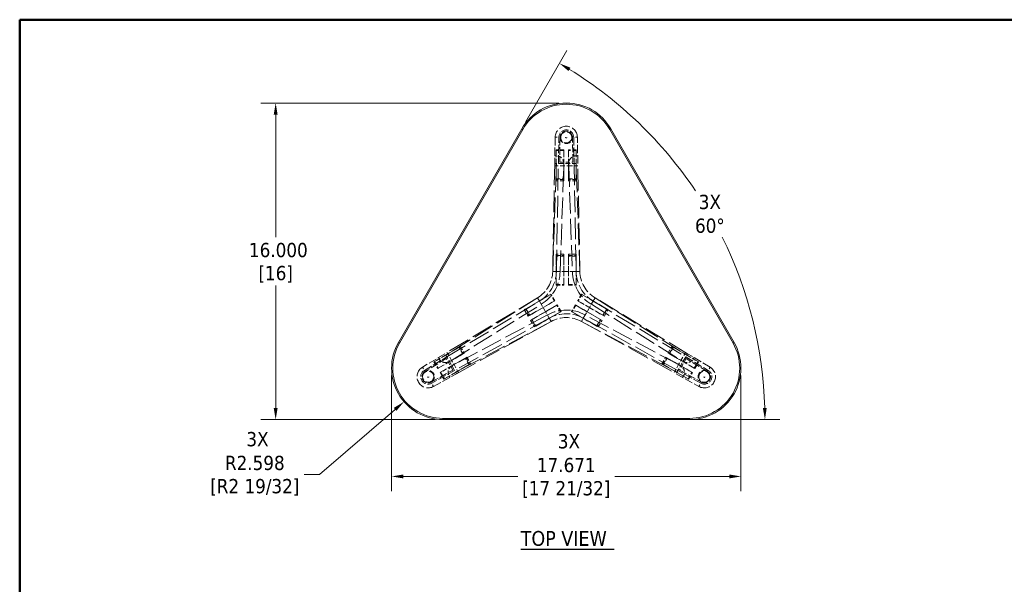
# Model space of a CAD drawing. Header units: inches. Extents: x 1.2 to 100.8, y 2.1 to 64.8.
# Tile 6 of 7: x 1.2 to 51, y 36.3 to 64.8. Entities that reach past the tile are written whole.
import ezdxf

# ---------------------------------------------------------------- set-up
doc = ezdxf.new("R2010")
doc.units = ezdxf.units.IN
doc.header["$LTSCALE"] = 6
doc.header["$MEASUREMENT"] = 0
doc.linetypes.add('DASHED', pattern=[0.2067, 0.1654, -0.0413])
for name, color, linetype, lineweight in [('Border (ANSI)', 7, 'Continuous', 50), ('Dimension (ANSI)', 7, 'Continuous', 13), ('Hidden (ANSI)', 7, 'DASHED', 13), ('Hidden Narrow (ANSI)', 7, 'DASHED', 13), ('Symbol (ANSI)', 7, 'Continuous', 13), ('Visible (ANSI)', 7, 'Continuous', 13), ('Visible Narrow (ANSI)', 7, 'Continuous', 13)]:
    doc.layers.add(name, color=color, linetype=linetype, lineweight=lineweight)
doc.styles.add('Note Text (ANSI)', font='tahoma.ttf')
doc.styles.add('Text Style70', font='tahoma.ttf')
doc.dimstyles.new('Default (ANSI)', dxfattribs={"dimscale": 6, "dimtxt": 0.12, "dimasz": 0.098425, "dimexe": 0.125, "dimexo": 0.0625, "dimgap": 0.031496, "dimtad": 0, "dimtih": 1, "dimtoh": 1, "dimdec": 3, "dimrnd": 1e-08, "dimzin": 4, "dimdsep": 46, "dimtxsty": 'Note Text (ANSI)', "dimcen": 0.09, "dimdle": 0.393701, "dimclrd": 256, "dimclre": 256, "dimclrt": 256, "dimadec": 0, "dimazin": 1, "dimtfac": 1, "dimtofl": 0, "dimtmove": 0, "dimatfit": 3, "dimfxl": 1, "dimtolj": 1, "dimtzin": 4, "dimlwd": -1, "dimlwe": -1, "dimarcsym": 0})

# ---------------------------------------------------------------- blocks, each defined once
blk = doc.blocks.new('Borders GILMORE BOARDER')
at = {"layer": 'Border (ANSI)'}
for p, q in [((0.2, 10.8), (16.8, 10.8)), ((0.2, 0.35), (0.2, 10.8))]:
    blk.add_line(p, q, dxfattribs=at)
blk = doc.blocks.new('*D11')
at = {"layer": 'Defpoints', "color": 0, "transparency": 16777216}
for p in [(14.147, 60.59), (28.845, 60.59), (22.607, 44.59)]:
    blk.add_point(p, dxfattribs=at)
at = {"layer": 'Dimension (ANSI)', "transparency": 16777216}
for p, q in [((28.47, 60.59), (13.397, 60.59)), ((14.147, 59.999), (14.147, 53.813)), ((14.147, 45.18), (14.147, 51.366)), ((22.232, 44.59), (13.397, 44.59))]:
    blk.add_line(p, q, dxfattribs=at)
for points in [[(14.049, 59.999), (14.246, 59.999), (14.147, 60.59)], [(14.049, 45.18), (14.246, 45.18), (14.147, 44.59)]]:
    blk.add_solid(points, dxfattribs=at)
at = {"layer": 'Dimension (ANSI)', "transparency": 16777216, "char_height": 0.72, "attachment_point": 5, "style": 'Note Text (ANSI)'}
for s, insert in [('\\A1; 16.000', (14.147, 53.153)), ('\\A1;[16]', (14.147, 51.93))]:
    blk.add_mtext(s, dxfattribs=dict(at, insert=insert))
blk = doc.blocks.new('*D12')
at = {"layer": 'Defpoints', "color": 0, "transparency": 16777216}
for p in [(20.009, 47.188), (37.68, 47.188), (37.68, 41.717)]:
    blk.add_point(p, dxfattribs=at)
at = {"layer": 'Dimension (ANSI)', "transparency": 16777216}
for p, q in [((20.009, 46.813), (20.009, 40.967)), ((37.68, 46.813), (37.68, 40.967)), ((20.599, 41.717), (26.391, 41.717)), ((37.09, 41.717), (31.298, 41.717))]:
    blk.add_line(p, q, dxfattribs=at)
for points in [[(20.599, 41.815), (20.599, 41.618), (20.009, 41.717)], [(37.09, 41.815), (37.09, 41.618), (37.68, 41.717)]]:
    blk.add_solid(points, dxfattribs=at)
at = {"layer": 'Dimension (ANSI)', "transparency": 16777216, "char_height": 0.72, "attachment_point": 5, "style": 'Note Text (ANSI)'}
for s, insert in [('\\A1; \\fTahoma|b0|i0;3X\\P\\fTahoma|b0|i0;17.671', (28.845, 42.888)), ('\\A1;[17 21/32]', (28.845, 41.057))]:
    blk.add_mtext(s, dxfattribs=dict(at, insert=insert))
blk = doc.blocks.new('*D13')
at = {"layer": 'Defpoints', "color": 0, "transparency": 16777216}
for p in [(22.607, 47.188), (20.637, 45.493)]:
    blk.add_point(p, dxfattribs=at)
at = {"layer": 'Dimension (ANSI)', "transparency": 16777216}
for p, q in [((16.371, 41.822), (20.19, 45.108)), ((15.582, 41.822), (16.371, 41.822))]:
    blk.add_line(p, q, dxfattribs=at)
blk.add_solid([(20.126, 45.183), (20.254, 45.034), (20.637, 45.493)], dxfattribs=at)
at = {"layer": 'Dimension (ANSI)', "transparency": 16777216, "char_height": 0.72, "attachment_point": 5, "style": 'Note Text (ANSI)'}
for s, insert in [('\\A1; \\fTahoma|b0|i0;3X\\P\\fTahoma|b0|i0;R2.598', (13.092, 42.995)), ('\\A1;[R2 19/32]', (13.092, 41.162))]:
    blk.add_mtext(s, dxfattribs=dict(at, insert=insert))
blk = doc.blocks.new('*D14')
at = {"layer": 'Defpoints', "color": 0, "transparency": 16777216}
for p in [(26.595, 59.291), (37.641, 51.699), (18.107, 44.59), (22.607, 44.59)]:
    blk.add_point(p, dxfattribs=at)
at = {"layer": 'Dimension (ANSI)', "transparency": 16777216}
for p, q in [((26.782, 59.615), (28.876, 63.242)), ((22.982, 44.59), (39.644, 44.59))]:
    blk.add_line(p, q, dxfattribs=at)
for start, end in [(33.8033, 58.3722), (1.6278, 26.3375)]:
    blk.add_arc((18.107, 44.59), 20.787, start, end, dxfattribs=at)
for points in [[(28.957, 62.205), (29.058, 62.374), (28.501, 62.592)], [(38.984, 45.182), (38.788, 45.179), (38.894, 44.59)]]:
    blk.add_solid(points, dxfattribs=at)
at = {"layer": 'Dimension (ANSI)', "transparency": 16777216, "insert": (36.109, 54.983), "char_height": 0.72, "attachment_point": 5, "style": 'Note Text (ANSI)'}
blk.add_mtext('\\A1;\\fTahoma|b0|i0;3X\\P\\fTahoma|b0|i0;60°', dxfattribs=at)

msp = doc.modelspace()

# ---------------------------------------------------------------- linework, layer by layer
at = {"layer": 'Hidden (ANSI)', "ltscale": 0.420241}
for p, q in [((28.2821, 58.863), (28.2611, 57.5391)), ((29.4281, 57.5391), (29.407, 58.863)), ((22.7071, 47.9194), (21.5711, 47.2392)), ((36.118, 47.2392), (34.982, 47.9194)), ((22.1335, 46.265), (23.2906, 46.9088)), ((34.3985, 46.9088), (35.5556, 46.265))]:
    msp.add_line(p, q, dxfattribs=at)
at = {"layer": 'Hidden (ANSI)', "ltscale": 0.419293}
for p, q in [((28.4486, 57.5391), (28.4696, 58.8601)), ((29.2195, 58.8601), (29.2405, 57.5391)), ((21.6674, 47.0783), (22.8009, 47.757)), ((34.8882, 47.757), (36.0217, 47.0783)), ((23.1969, 47.0712), (22.0424, 46.4289)), ((35.6467, 46.4289), (34.4922, 47.0712))]:
    msp.add_line(p, q, dxfattribs=at)
at = {"layer": 'Hidden (ANSI)', "ltscale": 0.399091}
for p, q in [((28.5321, 58.8591), (28.5121, 57.6017)), ((29.177, 57.6017), (29.157, 58.8591)), ((22.7784, 47.6707), (21.6995, 47.0247)), ((35.9896, 47.0247), (34.9107, 47.6707)), ((22.012, 46.4835), (23.1109, 47.0948)), ((34.5782, 47.0948), (35.6771, 46.4835))]:
    msp.add_line(p, q, dxfattribs=at)
at = {"layer": 'Hidden (ANSI)', "ltscale": 0.190882}
for p, q in [((28.7236, 58.2266), (28.3406, 58.2266)), ((28.7236, 58.1956), (28.3406, 58.1956)), ((29.3486, 58.2266), (28.9656, 58.2266)), ((29.3486, 58.1956), (28.9656, 58.1956)), ((28.3406, 56.7576), (28.7236, 56.7576)), ((28.7236, 56.6641), (28.3406, 56.6641)), ((28.9656, 56.7576), (29.3486, 56.7576)), ((29.3486, 56.6641), (28.9656, 56.6641)), ((28.7236, 52.9481), (28.3406, 52.9481)), ((28.7236, 52.8546), (28.3406, 52.8546)), ((29.3486, 52.9481), (28.9656, 52.9481)), ((29.3486, 52.8546), (28.9656, 52.8546)), ((28.3406, 51.4166), (28.7236, 51.4166)), ((28.3406, 51.3856), (28.7236, 51.3856)), ((28.9656, 51.4166), (29.3486, 51.4166)), ((28.9656, 51.3856), (29.3486, 51.3856)), ((28.2406, 50.5801), (28.0491, 50.9118)), ((28.2675, 50.5956), (28.076, 50.9273)), ((29.6131, 50.9273), (29.4216, 50.5956)), ((29.64, 50.9118), (29.4485, 50.5801)), ((28.5531, 50.0389), (28.3616, 50.3706)), ((28.58, 50.0544), (28.3885, 50.3861)), ((29.3006, 50.3861), (29.1091, 50.0544)), ((29.3275, 50.3706), (29.136, 50.0389)), ((26.7228, 50.1461), (26.9143, 49.8144)), ((26.8038, 50.1928), (26.9953, 49.8611)), ((30.6938, 49.8611), (30.8853, 50.1928)), ((30.7748, 49.8144), (30.9663, 50.1461)), ((27.0353, 49.6048), (27.2268, 49.2731)), ((27.1163, 49.6516), (27.3078, 49.3199)), ((30.3813, 49.3199), (30.5728, 49.6516)), ((30.4623, 49.2731), (30.6538, 49.6048)), ((23.6152, 47.9096), (23.4237, 48.2413)), ((23.5047, 48.2881), (23.6962, 47.9564)), ((33.9929, 47.9564), (34.1844, 48.2881)), ((34.2654, 48.2413), (34.0739, 47.9096)), ((22.1515, 47.5068), (22.343, 47.1751)), ((22.1783, 47.5223), (22.3698, 47.1906)), ((23.9277, 47.3684), (23.7362, 47.7001)), ((23.8172, 47.7468), (24.0087, 47.4151)), ((33.6804, 47.4151), (33.8719, 47.7468)), ((33.9529, 47.7001), (33.7614, 47.3684)), ((35.3193, 47.1906), (35.5108, 47.5223)), ((35.3461, 47.1751), (35.5376, 47.5068)), ((22.464, 46.9656), (22.6555, 46.6339)), ((22.4908, 46.9811), (22.6823, 46.6494)), ((35.0068, 46.6494), (35.1983, 46.9811)), ((35.0336, 46.6339), (35.2251, 46.9656))]:
    msp.add_line(p, q, dxfattribs=at)
at = {"layer": 'Hidden (ANSI)', "ltscale": 0.218146}
for p, q in [((28.3406, 57.5391), (28.3406, 58.2266)), ((28.7236, 57.5391), (28.7236, 58.2266)), ((28.9656, 57.5391), (28.9656, 58.2266)), ((29.3486, 57.5391), (29.3486, 58.2266)), ((28.3406, 52.0731), (28.3406, 51.3856)), ((28.7236, 52.0731), (28.7236, 51.3856)), ((28.9656, 52.0731), (28.9656, 51.3856)), ((29.3486, 52.0731), (29.3486, 51.3856)), ((27.4806, 50.5836), (28.076, 50.9273)), ((30.2085, 50.5836), (29.6131, 50.9273)), ((27.6721, 50.2519), (28.2675, 50.5956)), ((27.7931, 50.0423), (28.3885, 50.3861)), ((29.896, 50.0423), (29.3006, 50.3861)), ((30.017, 50.2519), (29.4216, 50.5956)), ((27.9846, 49.7106), (28.58, 50.0544)), ((29.7045, 49.7106), (29.1091, 50.0544)), ((22.7469, 47.8506), (22.1515, 47.5068)), ((34.9422, 47.8506), (35.5376, 47.5068)), ((22.9384, 47.5189), (22.343, 47.1751)), ((34.7507, 47.5189), (35.3461, 47.1751)), ((23.0594, 47.3093), (22.464, 46.9656)), ((23.2509, 46.9776), (22.6555, 46.6339)), ((34.4382, 46.9776), (35.0336, 46.6339)), ((34.6297, 47.3093), (35.2251, 46.9656))]:
    msp.add_line(p, q, dxfattribs=at)
at = {"layer": 'Hidden (ANSI)', "ltscale": 0.013817}
for p, q in [((28.3716, 58.2266), (28.3406, 58.1956)), ((28.6926, 58.2266), (28.7236, 58.1956)), ((28.9966, 58.2266), (28.9656, 58.1956)), ((29.3176, 58.2266), (29.3486, 58.1956)), ((28.3716, 56.7266), (28.3406, 56.7576)), ((28.6926, 56.7266), (28.7236, 56.7576)), ((28.9966, 56.7266), (28.9656, 56.7576)), ((29.3176, 56.7266), (29.3486, 56.7576)), ((28.3716, 52.8856), (28.3406, 52.8546)), ((28.6926, 52.8856), (28.7236, 52.8546)), ((28.9966, 52.8856), (28.9656, 52.8546)), ((29.3176, 52.8856), (29.3486, 52.8546)), ((28.3716, 51.3856), (28.3406, 51.4166)), ((28.6926, 51.3856), (28.7236, 51.4166)), ((28.9966, 51.3856), (28.9656, 51.4166)), ((29.3176, 51.3856), (29.3486, 51.4166)), ((28.0915, 50.9005), (28.0491, 50.9118)), ((29.5976, 50.9005), (29.64, 50.9118)), ((28.252, 50.6225), (28.2406, 50.5801)), ((28.404, 50.3592), (28.3616, 50.3706)), ((29.2851, 50.3592), (29.3275, 50.3706)), ((29.4371, 50.6225), (29.4485, 50.5801)), ((26.7924, 50.1505), (26.8038, 50.1928)), ((26.9529, 49.8725), (26.9953, 49.8611)), ((28.5645, 50.0812), (28.5531, 50.0389)), ((29.1246, 50.0812), (29.136, 50.0389)), ((30.7362, 49.8725), (30.6938, 49.8611)), ((30.8967, 50.1505), (30.8853, 50.1928)), ((27.1049, 49.6092), (27.1163, 49.6516)), ((27.2654, 49.3312), (27.3078, 49.3199)), ((30.4237, 49.3312), (30.3813, 49.3199)), ((30.5842, 49.6092), (30.5728, 49.6516)), ((23.466, 48.23), (23.4237, 48.2413)), ((23.6265, 47.952), (23.6152, 47.9096)), ((34.0626, 47.952), (34.0739, 47.9096)), ((34.2231, 48.23), (34.2654, 48.2413)), ((22.167, 47.48), (22.1783, 47.5223)), ((23.7785, 47.6887), (23.7362, 47.7001)), ((23.939, 47.4107), (23.9277, 47.3684)), ((33.7501, 47.4107), (33.7614, 47.3684)), ((33.9106, 47.6887), (33.9529, 47.7001)), ((35.5221, 47.48), (35.5108, 47.5223)), ((22.3275, 47.202), (22.3698, 47.1906)), ((22.4795, 46.9387), (22.4908, 46.9811)), ((35.2096, 46.9387), (35.1983, 46.9811)), ((35.3616, 47.202), (35.3193, 47.1906)), ((22.64, 46.6607), (22.6823, 46.6494)), ((35.0491, 46.6607), (35.0068, 46.6494))]:
    msp.add_line(p, q, dxfattribs=at)
at = {"layer": 'Hidden (ANSI)', "ltscale": 0.456392}
for p, q in [((28.3406, 56.7576), (28.3406, 58.1956)), ((28.7236, 56.7576), (28.7236, 58.1956)), ((28.9656, 56.7576), (28.9656, 58.1956)), ((29.3486, 56.7576), (29.3486, 58.1956)), ((28.3406, 52.8546), (28.3406, 51.4166)), ((28.7236, 52.8546), (28.7236, 51.4166)), ((28.9656, 52.8546), (28.9656, 51.4166)), ((29.3486, 52.8546), (29.3486, 51.4166)), ((28.0491, 50.9118), (26.8038, 50.1928)), ((30.8853, 50.1928), (29.64, 50.9118)), ((28.2406, 50.5801), (26.9953, 49.8611)), ((28.3616, 50.3706), (27.1163, 49.6516)), ((29.3275, 50.3706), (30.5728, 49.6516)), ((30.6938, 49.8611), (29.4485, 50.5801)), ((28.5531, 50.0389), (27.3078, 49.3199)), ((29.136, 50.0389), (30.3813, 49.3199)), ((23.4237, 48.2413), (22.1783, 47.5223)), ((23.6152, 47.9096), (22.3698, 47.1906)), ((34.0739, 47.9096), (35.3193, 47.1906)), ((34.2654, 48.2413), (35.5108, 47.5223)), ((23.7362, 47.7001), (22.4908, 46.9811)), ((23.9277, 47.3684), (22.6823, 46.6494)), ((35.0068, 46.6494), (33.7614, 47.3684)), ((35.1983, 46.9811), (33.9529, 47.7001))]:
    msp.add_line(p, q, dxfattribs=at)
at = {"layer": 'Hidden (ANSI)', "ltscale": 1.102038}
for p, q in [((28.2611, 57.5391), (28.1571, 52.0731)), ((28.3446, 52.0731), (28.4486, 57.5391)), ((29.2405, 57.5391), (29.3445, 52.0731)), ((29.5321, 52.0731), (29.4281, 57.5391)), ((27.3888, 50.7425), (22.7071, 47.9194)), ((22.8009, 47.757), (27.4826, 50.5801)), ((30.2065, 50.5801), (34.8882, 47.757)), ((34.982, 47.9194), (30.3003, 50.7425)), ((27.9826, 49.7141), (23.1969, 47.0712)), ((23.2906, 46.9088), (28.0763, 49.5517)), ((29.6128, 49.5517), (34.3985, 46.9088)), ((34.4922, 47.0712), (29.7065, 49.7141))]:
    msp.add_line(p, q, dxfattribs=at)
at = {"layer": 'Hidden (ANSI)', "ltscale": 0.084082}
for p, q in [((28.2611, 57.5391), (28.4486, 57.5391)), ((29.2405, 57.5391), (29.4281, 57.5391)), ((22.8009, 47.757), (22.7071, 47.9194)), ((34.982, 47.9194), (34.8882, 47.757)), ((23.2906, 46.9088), (23.1969, 47.0712)), ((34.4922, 47.0712), (34.3985, 46.9088))]:
    msp.add_line(p, q, dxfattribs=at)
at = {"layer": 'Hidden (ANSI)', "ltscale": 0.277668}
for p, q in [((28.3406, 56.6641), (28.3406, 57.5391)), ((28.7236, 56.6641), (28.7236, 57.5391)), ((28.9656, 56.6641), (28.9656, 57.5391)), ((29.3486, 56.6641), (29.3486, 57.5391)), ((28.3406, 52.0731), (28.3406, 52.9481)), ((28.7236, 52.0731), (28.7236, 52.9481)), ((28.9656, 52.0731), (28.9656, 52.9481)), ((29.3486, 52.0731), (29.3486, 52.9481)), ((27.4806, 50.5836), (26.7228, 50.1461)), ((30.2085, 50.5836), (30.9663, 50.1461)), ((27.6721, 50.2519), (26.9143, 49.8144)), ((27.7931, 50.0423), (27.0353, 49.6048)), ((29.896, 50.0423), (30.6538, 49.6048)), ((30.017, 50.2519), (30.7748, 49.8144)), ((27.9846, 49.7106), (27.2268, 49.2731)), ((29.7045, 49.7106), (30.4623, 49.2731)), ((23.5047, 48.2881), (22.7469, 47.8506)), ((23.6962, 47.9564), (22.9384, 47.5189)), ((33.9929, 47.9564), (34.7507, 47.5189)), ((34.1844, 48.2881), (34.9422, 47.8506)), ((23.8172, 47.7468), (23.0594, 47.3093)), ((24.0087, 47.4151), (23.2509, 46.9776)), ((33.6804, 47.4151), (34.4382, 46.9776)), ((33.8719, 47.7468), (34.6297, 47.3093))]:
    msp.add_line(p, q, dxfattribs=at)
at = {"layer": 'Hidden (ANSI)', "ltscale": 0.18685}
for p, q in [((28.7196, 57.4141), (28.3448, 57.4207)), ((28.9696, 57.4141), (29.3443, 57.4207)), ((23.0446, 47.5848), (22.8516, 47.9061)), ((34.6445, 47.5848), (34.8375, 47.9061)), ((23.1696, 47.3683), (23.3513, 47.0405)), ((34.5195, 47.3683), (34.3378, 47.0405))]:
    msp.add_line(p, q, dxfattribs=at)
at = {"layer": 'Hidden (ANSI)', "ltscale": 0.251305}
for p, q in [((28.4486, 57.5391), (29.2405, 57.5391)), ((23.1969, 47.0712), (22.8009, 47.757)), ((34.8882, 47.757), (34.4922, 47.0712))]:
    msp.add_line(p, q, dxfattribs=at)
at = {"layer": 'Hidden (ANSI)', "ltscale": 0.251298}
for p, q in [((28.4486, 57.5391), (29.2405, 57.5391)), ((23.1969, 47.0712), (22.8009, 47.757)), ((34.8882, 47.757), (34.4922, 47.0712))]:
    msp.add_line(p, q, dxfattribs=at)
at = {"layer": 'Hidden (ANSI)', "ltscale": 0.211001}
for p, q in [((28.5121, 57.6017), (29.177, 57.6017)), ((23.1109, 47.0948), (22.7784, 47.6707)), ((34.9107, 47.6707), (34.5782, 47.0948))]:
    msp.add_line(p, q, dxfattribs=at)
at = {"layer": 'Hidden (ANSI)', "ltscale": 1.077304}
for p, q in [((28.5321, 52.0731), (28.7196, 57.4141)), ((28.9696, 57.4141), (29.1571, 52.0731)), ((23.0446, 47.5848), (27.5763, 50.4177)), ((30.1128, 50.4177), (34.6445, 47.5848)), ((27.8888, 49.8765), (23.1696, 47.3683)), ((34.5195, 47.3683), (29.8003, 49.8765))]:
    msp.add_line(p, q, dxfattribs=at)
at = {"layer": 'Hidden (ANSI)', "ltscale": 0.001966}
for p, q in [((28.7196, 57.5391), (28.7196, 57.5412)), ((28.9695, 57.5412), (28.9695, 57.5391)), ((22.9345, 47.5212), (22.9364, 47.5223)), ((34.7527, 47.5223), (34.7546, 47.5212)), ((23.0614, 47.3058), (23.0595, 47.3048)), ((34.6296, 47.3048), (34.6277, 47.3058))]:
    msp.add_line(p, q, dxfattribs=at)
at = {"layer": 'Hidden (ANSI)', "ltscale": 0.062231}
for p, q in [((28.7196, 57.5391), (28.7196, 57.4141)), ((28.9696, 57.4141), (28.9696, 57.5391)), ((23.0446, 47.5848), (22.9364, 47.5223)), ((23.0614, 47.3058), (23.1696, 47.3683)), ((34.5195, 47.3683), (34.6277, 47.3058)), ((34.7527, 47.5223), (34.6445, 47.5848))]:
    msp.add_line(p, q, dxfattribs=at)
at = {"layer": 'Hidden (ANSI)', "ltscale": 0.159966}
for p, q in [((28.6926, 56.7266), (28.3716, 56.7266)), ((29.3176, 56.7266), (28.9966, 56.7266)), ((28.3716, 52.8856), (28.6926, 52.8856)), ((28.9966, 52.8856), (29.3176, 52.8856)), ((26.9529, 49.8725), (26.7924, 50.1505)), ((30.8967, 50.1505), (30.7362, 49.8725)), ((27.2654, 49.3312), (27.1049, 49.6092)), ((30.5842, 49.6092), (30.4237, 49.3312)), ((23.466, 48.23), (23.6265, 47.952)), ((34.0626, 47.952), (34.2231, 48.23)), ((23.7785, 47.6887), (23.939, 47.4107)), ((33.7501, 47.4107), (33.9106, 47.6887))]:
    msp.add_line(p, q, dxfattribs=at)
at = {"layer": 'Hidden (ANSI)', "ltscale": 0.317335}
for p, q in [((29.3445, 52.0731), (28.3446, 52.0731)), ((27.4826, 50.5801), (27.9826, 49.7141)), ((29.7065, 49.7141), (30.2065, 50.5801))]:
    msp.add_line(p, q, dxfattribs=at)
at = {"layer": 'Hidden (ANSI)', "ltscale": 0.317328}
for p, q in [((29.3445, 52.0731), (28.3446, 52.0731)), ((27.4826, 50.5801), (27.9826, 49.7141)), ((29.7065, 49.7141), (30.2065, 50.5801))]:
    msp.add_line(p, q, dxfattribs=at)
at = {"layer": 'Hidden (ANSI)', "ltscale": 0.001869}
for p, q in [((28.5321, 52.0669), (28.5321, 52.0731)), ((29.1571, 52.0669), (29.1571, 52.0731)), ((27.5817, 50.4208), (27.5763, 50.4177)), ((30.1074, 50.4208), (30.1128, 50.4177)), ((27.8942, 49.8796), (27.8888, 49.8765)), ((29.7949, 49.8796), (29.8003, 49.8765))]:
    msp.add_line(p, q, dxfattribs=at)
at = {"layer": 'Hidden (ANSI)', "ltscale": 0.560879}
for centre in [(28.8446, 58.8541), (21.8601, 46.7566), (35.829, 46.7566)]:
    msp.add_circle(centre, 0.2812, dxfattribs=at)
at = {"layer": 'Hidden (ANSI)', "ltscale": 0.061732}
for centre in [(28.8446, 58.8541), (21.8601, 46.7566), (35.829, 46.7566)]:
    msp.add_circle(centre, 0.031, dxfattribs=at)
at = {"layer": 'Hidden (ANSI)', "ltscale": 0.555196}
for centre, start, end in [((28.8446, 58.8541), 0.91181, 179.08819), ((21.8601, 46.7566), 120.91181, 299.08819), ((35.829, 46.7566), 240.91181, 59.08819)]:
    msp.add_arc(centre, 0.5625, start, end, dxfattribs=at)
at = {"layer": 'Hidden (ANSI)', "ltscale": 0.370097}
for centre, start, end in [((28.8446, 58.8541), 0.91181, 179.08819), ((21.8601, 46.7566), 120.91181, 299.08819), ((35.829, 46.7566), 240.91181, 59.08819)]:
    msp.add_arc(centre, 0.375, start, end, dxfattribs=at)
at = {"layer": 'Hidden (ANSI)', "ltscale": 0.308394}
for centre, start, end in [((28.8446, 58.8541), 0.91294, 179.08706), ((21.8601, 46.7566), 120.91294, 299.08706), ((35.829, 46.7566), 240.91294, 59.08706)]:
    msp.add_arc(centre, 0.3125, start, end, dxfattribs=at)
at = {"layer": 'Hidden (ANSI)', "ltscale": 0.314717}
for centre, start, end in [((28.8446, 58.8541), 179.08706, 0.91294), ((21.8601, 46.7566), 299.08706, 120.91294), ((35.829, 46.7566), 59.08706, 240.91294)]:
    msp.add_arc(centre, 0.3125, start, end, dxfattribs=at)
at = {"layer": 'Hidden (ANSI)', "ltscale": 0.214291}
for centre, start, end in [((28.3446, 57.5472), 358.7591, 101.94577), ((29.3445, 57.5472), 78.05423, 181.2409), ((22.7419, 47.843), 198.05423, 301.2409), ((34.9472, 47.843), 238.7591, 341.94577), ((23.2418, 46.9771), 118.7591, 221.94577), ((34.4473, 46.9771), 318.05423, 61.2409)]:
    msp.add_arc(centre, 0.375, start, end, dxfattribs=at)
at = {"layer": 'Hidden (ANSI)', "ltscale": 0.509191}
for centre, start, end in [((26.5753, 52.0993), 300.9479, 359.0521), ((31.1138, 52.0993), 180.9479, 239.0521), ((28.8446, 48.1687), 60.9479, 119.0521)]:
    msp.add_arc(centre, 1.582, start, end, dxfattribs=at)
at = {"layer": 'Hidden (ANSI)', "ltscale": 0.571522}
for centre, start, end in [((26.5753, 52.0993), 300.84745, 359.15255), ((31.1138, 52.0993), 180.84745, 239.15255), ((28.8446, 48.1687), 60.84745, 119.15255)]:
    msp.add_arc(centre, 1.7695, start, end, dxfattribs=at)
at = {"layer": 'Hidden (ANSI)', "ltscale": 0.631883}
for centre, start, end in [((26.5753, 52.0993), 300.76627, 359.0521), ((31.1138, 52.0993), 180.76627, 239.0521), ((28.8446, 48.1687), 60.76627, 119.0521)]:
    msp.add_arc(centre, 1.957, start, end, dxfattribs=at)
at = {"layer": 'Hidden (ANSI)', "ltscale": 0.001869}
for centre, start, end in [((26.5753, 52.0993), 359.0521, 359.23373), ((31.1138, 52.0993), 239.0521, 239.23373), ((28.8446, 48.1687), 119.0521, 119.23373)]:
    msp.add_arc(centre, 1.957, start, end, dxfattribs=at)
at = {"layer": 'Hidden (ANSI)', "ltscale": 0.084082}
for points, weights in [([(28.3446, 52.0731), (28.2456, 52.0731), (28.1571, 52.0731)], [1, 1.01691684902, 1.03088244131]), ([(29.5321, 52.0731), (29.4435, 52.0731), (29.3445, 52.0731)], [1.03088244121, 1.01691684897, 1]), ([(27.3888, 50.7425), (27.4331, 50.6658), (27.4826, 50.5801)], [1.03088244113, 1.01691684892, 1]), ([(30.2065, 50.5801), (30.256, 50.6658), (30.3003, 50.7425)], [1, 1.01691684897, 1.03088244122]), ([(27.9826, 49.7141), (28.0321, 49.6284), (28.0763, 49.5517)], [1, 1.01691684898, 1.03088244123]), ([(29.6128, 49.5517), (29.657, 49.6284), (29.7065, 49.7141)], [1.03088244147, 1.0169168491, 1])]:
    msp.add_rational_spline(points, weights, degree=2, dxfattribs=at)
at = {"layer": 'Hidden Narrow (ANSI)', "ltscale": 0.084076}
for p, q in [((28.2821, 58.863), (28.4696, 58.8601)), ((29.407, 58.863), (29.2195, 58.8601)), ((21.5711, 47.2392), (21.6674, 47.0783)), ((36.118, 47.2392), (36.0217, 47.0783)), ((22.1335, 46.265), (22.0424, 46.4289)), ((35.5556, 46.265), (35.6467, 46.4289))]:
    msp.add_line(p, q, dxfattribs=at)
at = {"layer": 'Hidden Narrow (ANSI)', "ltscale": 1.078631}
for p, q in [((28.1571, 52.0731), (28.3448, 57.4207)), ((29.5321, 52.0731), (29.3443, 57.4207)), ((27.3888, 50.7425), (22.8516, 47.9061)), ((30.3003, 50.7425), (34.8375, 47.9061)), ((28.0763, 49.5517), (23.3513, 47.0405)), ((29.6128, 49.5517), (34.3378, 47.0405))]:
    msp.add_line(p, q, dxfattribs=at)
at = {"layer": 'Hidden Narrow (ANSI)', "ltscale": 0.027191}
for p, q in [((28.2588, 57.4222), (28.3448, 57.4207)), ((29.4303, 57.4222), (29.3443, 57.4207)), ((22.8073, 47.9798), (22.8516, 47.9061)), ((34.8818, 47.9798), (34.8375, 47.9061)), ((23.393, 46.9653), (23.3513, 47.0405)), ((34.2961, 46.9653), (34.3378, 47.0405))]:
    msp.add_line(p, q, dxfattribs=at)
at = {"layer": 'Hidden Narrow (ANSI)', "ltscale": 0.037919}
for p, q in [((28.3448, 57.4207), (28.3448, 57.5391)), ((29.3443, 57.4207), (29.3443, 57.5391)), ((22.8516, 47.9061), (22.749, 47.8469)), ((34.8375, 47.9061), (34.9401, 47.8469)), ((23.3513, 47.0405), (23.2488, 46.9813)), ((34.3378, 47.0405), (34.4403, 46.9813))]:
    msp.add_line(p, q, dxfattribs=at)
at = {"layer": 'Hidden Narrow (ANSI)', "ltscale": 0.079262}
for p, q in [((28.9696, 57.4141), (28.7196, 57.4141)), ((23.0446, 47.5848), (23.1696, 47.3683)), ((34.5195, 47.3683), (34.6445, 47.5848))]:
    msp.add_line(p, q, dxfattribs=at)
at = {"layer": 'Hidden Narrow (ANSI)', "ltscale": 0.186893}
for p, q in [((28.532, 52.0669), (28.1571, 52.0731)), ((29.5321, 52.0731), (29.1571, 52.0669)), ((27.3888, 50.7425), (27.5817, 50.4209)), ((30.1074, 50.4209), (30.3003, 50.7425)), ((27.8942, 49.8795), (28.0763, 49.5517)), ((29.6128, 49.5517), (29.7949, 49.8795))]:
    msp.add_line(p, q, dxfattribs=at)
at = {"layer": 'Symbol (ANSI)', "lineweight": 30}
msp.add_line((26.5432, 38.0419), (31.2754, 38.0419), dxfattribs=at)
at = {"layer": 'Visible (ANSI)'}
for p, q in [((26.5946, 59.2907), (20.3569, 48.4868)), ((37.3322, 48.4868), (31.0946, 59.2907)), ((20.4111, 48.4556), (26.6487, 59.2594)), ((31.0404, 59.2594), (37.278, 48.4556)), ((35.0822, 44.6522), (22.6069, 44.6522)), ((22.6069, 44.5897), (35.0822, 44.5897))]:
    msp.add_line(p, q, dxfattribs=at)
for centre, radius, start, end in [((28.8446, 57.9917), 2.5981, 30, 150), ((28.8446, 57.9917), 2.5356, 30, 150), ((22.6069, 47.1878), 2.5981, 150, 270), ((22.6069, 47.1878), 2.5356, 150, 270), ((35.0822, 47.1878), 2.5981, 270, 30), ((35.0822, 47.1878), 2.5356, 270, 30)]:
    msp.add_arc(centre, radius, start, end, dxfattribs=at)
at = {"layer": 'Visible Narrow (ANSI)'}
for p, q in [((26.5946, 59.2907), (26.6487, 59.2594)), ((31.0946, 59.2907), (31.0404, 59.2594)), ((20.3569, 48.4868), (20.4111, 48.4556)), ((37.3322, 48.4868), (37.278, 48.4556)), ((22.6069, 44.6522), (22.6069, 44.5897)), ((35.0822, 44.5897), (35.0822, 44.6522))]:
    msp.add_line(p, q, dxfattribs=at)

# ---------------------------------------------------------------- block references
at = {"xscale": 6, "yscale": 6, "zscale": 6}
msp.add_blockref('Borders GILMORE BOARDER', (0, 0), dxfattribs=at)

# ---------------------------------------------------------------- texts
at = {"layer": 'Symbol (ANSI)', "insert": (26.5426, 38.1948), "char_height": 0.75, "attachment_point": 7, "style": 'Text Style70'}
msp.add_mtext('TOP VIEW', dxfattribs=at)

# ---------------------------------------------------------------- dimensions: what is measured, and where the dimension line sits
at = {"layer": 'Dimension (ANSI)'}
dim = msp.add_angular_dim_3p(base=(37.6407, 51.6994), center=(18.1069, 44.5897), p1=(22.6069, 44.5897), p2=(26.5946, 59.2907), text='\\fTahoma|b0|i0;3X\\P\\fTahoma|b0|i0;<>', dimstyle='Default (ANSI)', override={"dimgap": 0.031496, "dimpost": '\\X', "dimadec": 0, "dimtol": 0, "dimlim": 0, "dimtp": 0, "dimtm": 0, "dimtdec": 0}, dxfattribs=at)
dim.commit()
dim.dimension.update_dxf_attribs({"geometry": '*D14', "text_midpoint": (36.1094, 54.9834), "dimtype": 165})
for base, p1, p2, angle, text, override, picture, middle in [((14.1471, 60.5897), (22.6069, 44.5897), (28.8446, 60.5897), 270, ' <>\\X[16]', {"dimgap": 0.031496, "dimdec": 3, "dimpost": '\\X', "dimtol": 0, "dimlim": 0, "dimtp": 0, "dimtm": 0, "dimtdec": 2, "dimatfit": 1}, '*D11', (14.1471, 52.5897)), ((37.6802, 41.7168), (20.0089, 47.1878), (37.6802, 47.1878), 180, ' \\fTahoma|b0|i0;3X\\P\\fTahoma|b0|i0;<>\\X[17 21/32]', {"dimgap": 0.031496, "dimtih": 0, "dimtoh": 0, "dimdec": 3, "dimpost": '\\X', "dimtol": 0, "dimlim": 0, "dimtp": 0, "dimtm": 0, "dimtdec": 2, "dimatfit": 1}, '*D12', (28.8446, 41.7168))]:
    dim = msp.add_linear_dim(base=base, p1=p1, p2=p2, angle=angle, text=text, dimstyle='Default (ANSI)', override=override, dxfattribs=at)
    dim.commit()
    dim.dimension.update_dxf_attribs({"geometry": picture, "text_midpoint": middle, "dimtype": 160})
dim = msp.add_radius_dim(center=(22.6069, 47.1878), mpoint=(20.6375, 45.4934), text=' \\fTahoma|b0|i0;3X\\P\\fTahoma|b0|i0;<>\\X[R2 19/32]', dimstyle='Default (ANSI)', override={"dimgap": 0.031496, "dimdec": 3, "dimlfac": 1, "dimpost": '\\X', "dimcen": 0, "dimtol": 0, "dimlim": 0, "dimtp": 0, "dimtm": 0, "dimtdec": 2}, dxfattribs=at)
dim.commit()
dim.dimension.update_dxf_attribs({"geometry": '*D13', "text_midpoint": (13.0918, 41.8224), "dimtype": 164})

doc.saveas('drawing.dxf')
